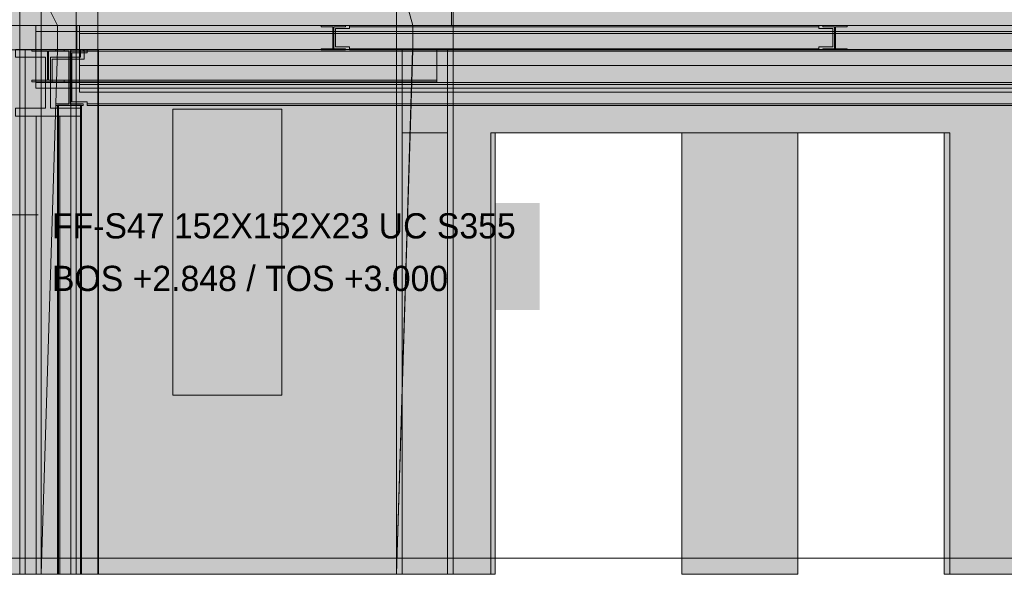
# Model space of a CAD drawing. Header units: millimetres. Extents: x -925 to 33700, y -14775 to 19578.
# Tile 156 of 163: x 18635 to 24822, y -102 to 3388. Entities that reach past the tile are written whole.
import ezdxf

# ---------------------------------------------------------------- set-up
doc = ezdxf.new("R2010")
doc.units = ezdxf.units.MM
doc.linetypes.add('DASHED', pattern=[1.524, 1.27, -0.254])
for name, color, linetype in [('FILL-WHITE', 7, 'Continuous'), ('LINE-CORE', 7, 'Continuous'), ('LINE-INK', 7, 'Continuous'), ('LINE-STEEL-DASH', 7, 'DASHED'), ('TEXT-INK', 7, 'Continuous')]:
    doc.layers.add(name, color=color, linetype=linetype)

msp = doc.modelspace()

# ---------------------------------------------------------------- hatches: boundary and pattern name
at = {"layer": 'FILL-WHITE', "true_color": 0xffffff}
h = msp.add_hatch(color=7, dxfattribs=at)
h.dxf.hatch_style = 1
h.paths.add_polyline_path([(18990.5, 6425), (18990.5, 3200), (18634.9, 3200), (18634.9, 6425)])
h = msp.add_hatch(color=7, dxfattribs=at)
h.dxf.hatch_style = 1
h.paths.add_polyline_path([(18634.9, 6425), (18990.5, 6425), (18990.5, 3200), (18634.9, 3200)])
h = msp.add_hatch(color=7, dxfattribs=at)
h.dxf.hatch_style = 1
h.paths.add_polyline_path([(29003.1, 6225), (29003.1, 3350), (21348, 3350), (21348, 6225)])
h = msp.add_hatch(color=7, dxfattribs=at)
h.dxf.hatch_style = 1
h.paths.add_polyline_path([(29003.1, 6225), (29003.1, 3350), (21348, 3350), (21348, 6225)])
h = msp.add_hatch(color=7, dxfattribs=at)
h.dxf.hatch_style = 1
h.paths.add_polyline_path([(19126, 3800), (19126.3, 3800.4), (19126.3, 3800), (19126.3, 3800), (19126.3, 3351.3), (19126, 3351.3), (18994.6, 3351.3), (18994.6, 3198.7), (19126, 3198.7), (19126.2, 3200.3), (19126.3, 3200.3), (19126.3, -100), (19126, -100), (18770.4, -100), (18770.4, 3800)])
h = msp.add_hatch(color=7, dxfattribs=at)
h.dxf.hatch_style = 1
h.paths.add_polyline_path([(19126.3, 3800), (19126.3, -100), (18770.4, -100), (18770.4, 3800)])
h = msp.add_hatch(color=7, dxfattribs=at)
h.dxf.hatch_style = 1
h.paths.add_polyline_path([(19126, 3800), (19126, 3351.3), (18872, 3351.3), (18872, 3198.7), (19126, 3198.7), (19126, -100), (18770.4, -100), (18770.4, 3800)])
h = msp.add_hatch(color=7, dxfattribs=at)
h.dxf.hatch_style = 1
h.paths.add_polyline_path([(18770.4, 3800), (19126, 3800), (19126, 3351.3), (18872, 3351.3), (18872, 3198.7), (19126, 3198.7), (19126, -100), (18770.4, -100)])
h = msp.add_hatch(color=7, dxfattribs=at)
h.dxf.hatch_style = 1
h.paths.add_polyline_path([(19126.3, 3800), (25390.4, 3800), (25390.4, -100), (25233, -100), (25233, 3200.5), (19129.5, 3200.5), (19129.5, -100), (19129.5, -100), (19129.5, -100), (19126.3, -100), (19126.3, 3800)])
h = msp.add_hatch(color=7, dxfattribs=at)
h.dxf.hatch_style = 1
h.paths.add_polyline_path([(19126.3, 3351.3), (19126.3, 3800), (25390.4, 3800), (25390.4, 3351.3), (19126.3, 3351.3)])
h = msp.add_hatch(color=7, dxfattribs=at)
h.dxf.hatch_style = 1
h.paths.add_polyline_path([(21002.9, 3725), (21002.9, 3350), (18990.6, 3350), (18990.6, 3725)])
h = msp.add_hatch(color=7, dxfattribs=at)
h.dxf.hatch_style = 1
h.paths.add_polyline_path([(18990.6, 3725), (21002.9, 3725), (21002.9, -100), (18990.6, -100)])
h.paths.add_polyline_path([(20283.2, 2825), (19598.2, 2825), (19598.2, 1025), (20283.2, 1025)], flags=0)
h = msp.add_hatch(color=7, dxfattribs=at)
h.dxf.hatch_style = 1
h.paths.add_polyline_path([(21002.9, 3198.7), (21002.9, 3725), (21358.5, 3725), (21358.5, 3351.3), (21358.5, 3351.3), (21358.5, -100), (21002.9, -100)])
h = msp.add_hatch(color=7, dxfattribs=at)
h.dxf.hatch_style = 1
h.paths.add_polyline_path([(21358.5, 3725), (21358.5, 3198.8), (21358.5, 3198.7), (21358.5, -100), (21358.5, -100), (21002.9, -100), (21002.9, 3725)])
h.paths.add_polyline_path([(21104.5, 3351.3), (21104.5, 3198.7), (21358.5, 3198.7), (21358.5, 3351.3)], flags=0)
h = msp.add_hatch(color=7, dxfattribs=at)
h.dxf.hatch_style = 1
h.paths.add_polyline_path([(21104.5, 3351.3), (21104.5, 3198.7), (21104.5, 3197.1), (21104.4, 3197.1), (21002.9, -100), (21002.9, 3725)])
h = msp.add_hatch(color=7, dxfattribs=at)
h.dxf.hatch_style = 1
h.paths.add_polyline_path([(21002.9, 3725), (21358.5, 3725), (21358.5, 3351.3), (21104.5, 3351.3)])
h = msp.add_hatch(color=7, dxfattribs=at)
h.dxf.hatch_style = 1
h.paths.add_polyline_path([(21358.5, 3725), (21358.5, 3351.3), (21104.5, 3351.3), (21104.5, 3198.7), (21358.5, 3198.7), (21358.5, -100), (21002.9, -100), (21002.9, 3725)])
h = msp.add_hatch(color=7, dxfattribs=at)
h.dxf.hatch_style = 1
h.paths.add_polyline_path([(21358.5, 3725), (21358.8, 3725), (21358.8, 3351.3), (21358.8, 3351.3), (21358.8, 3351.3), (21358.8, 3351), (21358.5, 3351.3), (21104.5, 3351.3), (21104.5, 3198.7), (21358.5, 3198.7), (21358.8, 3198.7), (21358.8, -100), (21358.8, -100), (21358.8, -101.6), (21358.7, -101.6), (21358.7, -101.6), (21358.6, -101.6), (21358.5, -100), (21002.9, -100), (21002.9, 3725)])
h = msp.add_hatch(color=7, dxfattribs=at)
h.dxf.hatch_style = 1
h.paths.add_polyline_path([(21002.9, 3725), (21358.8, 3725), (21358.8, -100), (21002.9, -100)])
h = msp.add_hatch(color=7, dxfattribs=at)
h.dxf.hatch_style = 1
h.paths.add_polyline_path([(21358.8, 3725), (25165.4, 3725), (25165.4, 3351.3), (21358.8, 3351.3), (21358.8, 3725)])
h = msp.add_hatch(color=7, dxfattribs=at)
h.dxf.hatch_style = 1
h.paths.add_polyline_path([(25165.4, 3725), (25165.4, -100), (24445.2, -100), (24445.2, 2675), (21623.2, 2675), (21623.2, -100), (21358.8, -100), (21358.8, 3725)])
h = msp.add_hatch(color=7, dxfattribs=at)
h.dxf.hatch_style = 1
h.paths.add_polyline_path([(12803, 3557.6), (18770.4, 3557.6), (18770.4, -100), (18033, -100), (18033, 2825.5), (13522.5, 2825.5), (13522.5, -100), (12803, -100), (12803, 3557.6)])
h = msp.add_hatch(color=7, dxfattribs=at)
h.dxf.hatch_style = 1
h.paths.add_polyline_path([(12803, 3557.6), (18770.4, 3557.6), (18770.4, 3351.3), (12803, 3351.3)])
h = msp.add_hatch(color=7, dxfattribs=at)
h.dxf.hatch_style = 1
h.paths.add_polyline_path([(18634.8, 3557.6), (18634.8, 3559.2), (18634.9, 3559.2), (18635, 3557.6), (18990.6, 3557.6), (18990.6, -100), (18635, -100), (18634.8, -100), (18634.8, 3557.6), (18634.8, 3557.6)])
h = msp.add_hatch(color=7, dxfattribs=at)
h.dxf.hatch_style = 1
h.paths.add_polyline_path([(18634.8, -100), (18634.8, 3557.6), (18990.6, 3557.6), (18990.6, -100)])
h = msp.add_hatch(color=7, dxfattribs=at)
h.dxf.hatch_style = 1
h.paths.add_polyline_path([(18872, 3351.3), (18872, 3198.7), (18872, 3197.1), (18871.9, 3197.1), (18770.4, -100), (18770.4, 3557.6)])
h = msp.add_hatch(color=7, dxfattribs=at)
h.dxf.hatch_style = 1
h.paths.add_polyline_path([(18770.4, 3557.6), (19126, 3557.6), (19126, 3351.3), (18872, 3351.3)])
h = msp.add_hatch(color=7, dxfattribs=at)
h.dxf.hatch_style = 1
h.paths.add_polyline_path([(18770.4, -100), (18770.4, 3198.7), (19126, 3198.7), (19126, 3351.3), (18770.4, 3351.3), (18770.4, 3557.6), (19126, 3557.6), (19126, 3198.8), (19126, 3198.7), (19126, -100), (19126, -100)])
h = msp.add_hatch(color=7, dxfattribs=at)
h.dxf.hatch_style = 1
h.paths.add_polyline_path([(12803, 3351.3), (18770.4, 3351.3), (18770.4, 3198.7), (12803, 3198.7)])
h = msp.add_hatch(color=7, dxfattribs=at)
h.dxf.hatch_style = 1
h.paths.add_polyline_path([(18737, 3350), (29003.1, 3350), (29003.1, 3313.5), (18737, 3313.5)])
h = msp.add_hatch(color=7, dxfattribs=at)
h.dxf.hatch_style = 1
h.paths.add_polyline_path([(18737, 3350), (29003.1, 3350), (29003.1, 3313.5), (18737, 3313.5)])
h = msp.add_hatch(color=7, dxfattribs=at)
h.dxf.hatch_style = 1
h.paths.add_polyline_path([(18770.4, 3198.7), (18770.4, 3351.3), (18872, 3351.3), (18872, 3198.7), (18770.4, 3198.7)])
h = msp.add_hatch(color=7, dxfattribs=at)
h.dxf.hatch_style = 1
h.paths.add_polyline_path([(18990.6, 3350), (21002.9, 3350), (21002.9, 3200), (18990.6, 3200), (18990.6, 3350)])
h = msp.add_hatch(color=7, dxfattribs=at)
h.dxf.hatch_style = 1
h.paths.add_polyline_path([(18994.6, 3198.7), (18994.6, 3351.3), (19126.3, 3351.3), (19126.3, 3198.7)])
h = msp.add_hatch(color=7, dxfattribs=at)
h.dxf.hatch_style = 1
h.paths.add_polyline_path([(19010, 3350), (29003.1, 3350), (29003.1, 3300.8), (19010, 3300.8)])
h = msp.add_hatch(color=7, dxfattribs=at)
h.dxf.hatch_style = 1
h.paths.add_polyline_path([(19010, 3350), (29003.1, 3350), (29003.1, 3300.8), (19010, 3300.8)])
h = msp.add_hatch(color=7, dxfattribs=at)
h.dxf.hatch_style = 1
h.paths.add_polyline_path([(19126.3, 3351.3), (25390.4, 3351.3), (25390.4, 3198.7), (25233, 3198.7), (25233, 3200.5), (19129.5, 3200.5), (19129.5, 3198.7), (19126.3, 3198.7)])
h = msp.add_hatch(color=7, dxfattribs=at)
h.dxf.hatch_style = 1
h.paths.add_polyline_path([(20529.5, 3350), (20529.9, 3350), (20682.1, 3350), (20682.1, 3343.2), (20608.9, 3343.2), (20608.9, 3302), (20608.9, 3204.4), (20682.1, 3204.4), (20682.1, 3197.6), (20529.9, 3197.6), (20529.9, 3204.4), (20603.1, 3204.4), (20603.1, 3343.2), (20529.9, 3343.2), (20529.9, 3350), (20528.3, 3350.1), (20528.3, 3350.1), (20528.3, 3350.1)])
h = msp.add_hatch(color=7, dxfattribs=at)
h.dxf.hatch_style = 1
h.paths.add_polyline_path([(20529.9, 3204.4), (20603.1, 3204.4), (20603.1, 3343.2), (20529.9, 3343.2), (20529.9, 3350), (20682.1, 3350), (20682.1, 3343.2), (20608.9, 3343.2), (20608.9, 3204.4), (20682.1, 3204.4), (20682.1, 3197.6), (20529.9, 3197.6)])
h = msp.add_hatch(color=7, dxfattribs=at)
h.dxf.hatch_style = 1
h.paths.add_polyline_path([(20619, 3331), (20707, 3331), (20707, 3343.2), (23657, 3343.2), (23657, 3331), (23745, 3331), (23745, 3216.6), (23657, 3216.6), (23657, 3204.4), (20707, 3204.4), (20707, 3216.6), (20619, 3216.6)])
h = msp.add_hatch(color=7, dxfattribs=at)
h.dxf.hatch_style = 1
h.paths.add_polyline_path([(20707, 3331), (20707, 3343.2), (23657, 3343.2), (23657, 3331), (23745, 3331), (23745, 3216.6), (23657, 3216.6), (23657, 3204.4), (20707, 3204.4), (20707, 3216.6), (20619, 3216.6), (20619, 3331)])
h = msp.add_hatch(color=7, dxfattribs=at)
h.dxf.hatch_style = 1
h.paths.add_polyline_path([(20619, 3331), (20707, 3331), (20707, 3343.2), (23657, 3343.2), (23657, 3331), (23745, 3331), (23745, 3216.6), (23657, 3216.6), (23657, 3204.4), (20707, 3204.4), (20707, 3216.6), (20619, 3216.6)])
h = msp.add_hatch(color=7, dxfattribs=at)
h.dxf.hatch_style = 1
h.paths.add_polyline_path([(20707, 3331), (20707, 3343.2), (23657, 3343.2), (23657, 3331), (23745, 3331), (23745, 3216.6), (23657, 3216.6), (23657, 3204.4), (20707, 3204.4), (20707, 3216.6), (20619, 3216.6), (20619, 3331)])
h = msp.add_hatch(color=7, dxfattribs=at)
h.dxf.hatch_style = 1
h.paths.add_polyline_path([(20683.7, 3350.1), (20683.7, 3350.1), (20683.7, 3350.1), (20682.1, 3350)])
h = msp.add_hatch(color=7, dxfattribs=at)
h.dxf.hatch_style = 1
h.paths.add_polyline_path([(20707, 3350), (23657, 3350), (23657, 3343.2), (20707, 3343.2)])
h = msp.add_hatch(color=7, dxfattribs=at)
h.dxf.hatch_style = 1
h.paths.add_polyline_path([(20707, 3350), (23657, 3350), (23657, 3343.2), (20707, 3343.2)])
h = msp.add_hatch(color=7, dxfattribs=at)
h.dxf.hatch_style = 1
h.paths.add_polyline_path([(20707, 3350), (23657, 3350), (23657, 3343.2), (20707, 3343.2)])
h = msp.add_hatch(color=7, dxfattribs=at)
h.dxf.hatch_style = 1
h.paths.add_polyline_path([(20707, 3350), (23657, 3350), (23657, 3343.2), (20707, 3343.2)])
h = msp.add_hatch(color=7, dxfattribs=at)
h.dxf.hatch_style = 1
h.paths.add_polyline_path([(21002.9, 3351.3), (21104.5, 3351.3), (21104.5, 3198.7), (21002.9, 3198.7)])
h = msp.add_hatch(color=7, dxfattribs=at)
h.dxf.hatch_style = 1
h.paths.add_polyline_path([(21358.8, 3351.3), (21358.8, 3198.7), (21104.5, 3198.7), (21104.5, 3351.3)])
h = msp.add_hatch(color=7, dxfattribs=at)
h.dxf.hatch_style = 1
h.paths.add_polyline_path([(21358.8, 3351.3), (25165.4, 3351.3), (25165.4, 3198.7), (21358.8, 3198.7), (21358.8, 3351.3)])
h = msp.add_hatch(color=7, dxfattribs=at)
h.dxf.hatch_style = 1
h.paths.add_polyline_path([(23681.5, 3350), (23681.9, 3350), (23834.1, 3350), (23834.1, 3343.2), (23760.9, 3343.2), (23760.9, 3302), (23760.9, 3204.4), (23834.1, 3204.4), (23834.1, 3197.6), (23681.9, 3197.6), (23681.9, 3204.4), (23755.1, 3204.4), (23755.1, 3343.2), (23681.9, 3343.2), (23681.9, 3350), (23680.3, 3350.1), (23680.3, 3350.1), (23680.3, 3350.1)])
h = msp.add_hatch(color=7, dxfattribs=at)
h.dxf.hatch_style = 1
h.paths.add_polyline_path([(23681.9, 3204.4), (23755.1, 3204.4), (23755.1, 3343.2), (23681.9, 3343.2), (23681.9, 3350), (23834.1, 3350), (23834.1, 3343.2), (23760.9, 3343.2), (23760.9, 3204.4), (23834.1, 3204.4), (23834.1, 3197.6), (23681.9, 3197.6)])
h = msp.add_hatch(color=7, dxfattribs=at)
h.dxf.hatch_style = 1
h.paths.add_polyline_path([(23835.7, 3350.1), (23835.7, 3350.1), (23835.7, 3350.1), (23834.1, 3350)])
h = msp.add_hatch(color=7, dxfattribs=at)
h.dxf.hatch_style = 1
h.paths.add_polyline_path([(18737, 3313.5), (29003.1, 3313.5), (29003.1, 2992.9), (18737, 2992.9)])
h = msp.add_hatch(color=7, dxfattribs=at)
h.dxf.hatch_style = 1
h.paths.add_polyline_path([(29003.1, 3313.5), (29003.1, 2992.9), (18737, 2992.9), (18737, 3313.5)])
h = msp.add_hatch(color=7, dxfattribs=at)
h.dxf.hatch_style = 1
h.paths.add_polyline_path([(19010, 3300.8), (29003.1, 3300.8), (29003.1, 2980.2), (19010, 2980.2)])
h = msp.add_hatch(color=7, dxfattribs=at)
h.dxf.hatch_style = 1
h.paths.add_polyline_path([(29003.1, 3300.8), (29003.1, 2980.2), (19010, 2980.2), (19010, 3300.8)])
h = msp.add_hatch(color=7, dxfattribs=at)
h.dxf.hatch_style = 1
h.paths.add_polyline_path([(20603.1, 3204.4), (20603.1, 3302), (20608.9, 3302), (20608.9, 3204.4), (20682.1, 3204.4), (20682.1, 3197.6), (20529.9, 3197.6), (20529.9, 3204.4)])
h = msp.add_hatch(color=7, dxfattribs=at)
h.dxf.hatch_style = 1
h.paths.add_polyline_path([(23755.1, 3204.4), (23755.1, 3302), (23760.9, 3302), (23760.9, 3204.4), (23834.1, 3204.4), (23834.1, 3197.6), (23681.9, 3197.6), (23681.9, 3204.4)])
h = msp.add_hatch(color=7, dxfattribs=at)
h.dxf.hatch_style = 1
h.paths.add_polyline_path([(18770.4, 3198.7), (18770.4, -100), (18033, -100), (18033, 2825.5), (13522.5, 2825.5), (13522.5, -100), (12803, -100), (12803, 3198.7)])
h = msp.add_hatch(color=7, dxfattribs=at)
h.dxf.hatch_style = 1
h.paths.add_polyline_path([(18609.5, 2830.2), (18797.7, 2830.2), (18797.7, 3150.8), (18609.5, 3150.8), (18609.5, 3200), (19016.5, 3200), (19016.5, 3150.8), (18828.3, 3150.8), (18828.3, 2830.2), (19016.5, 2830.2), (19016.5, 2781), (18609.5, 2781)])
h = msp.add_hatch(color=7, dxfattribs=at)
h.dxf.hatch_style = 1
h.paths.add_polyline_path([(19016.5, 3200), (19016.5, 3150.8), (18828.3, 3150.8), (18828.3, 2830.2), (19016.5, 2830.2), (19016.5, 2781), (18609.5, 2781), (18609.5, 2830.2), (18797.7, 2830.2), (18797.7, 3150.8), (18609.5, 3150.8), (18609.5, 3200)])
h = msp.add_hatch(color=7, dxfattribs=at)
h.dxf.hatch_style = 1
h.paths.add_polyline_path([(18635, 3200), (18635, 3200), (18634.6, 3200)])
h = msp.add_hatch(color=7, dxfattribs=at)
h.dxf.hatch_style = 1
h.paths.add_polyline_path([(18990.6, 3200), (18990.6, 3198.7), (18990.6, 3198.7), (18990.6, -100), (18635, -100), (18635, 3200)])
h = msp.add_hatch(color=7, dxfattribs=at)
h.dxf.hatch_style = 1
h.paths.add_polyline_path([(18635, 3200), (18990.6, 3200), (18990.6, -100), (18635, -100)])
h = msp.add_hatch(color=7, dxfattribs=at)
h.dxf.hatch_style = 1
h.paths.add_polyline_path([(18990.6, 3200), (18990.6, -100), (18635, -100), (18635, 3200)])
h = msp.add_hatch(color=7, dxfattribs=at)
h.dxf.hatch_style = 1
h.paths.add_polyline_path([(18635, 3200), (18990.6, 3200), (18990.6, -100), (18635, -100)])
h = msp.add_hatch(color=7, dxfattribs=at)
h.dxf.hatch_style = 1
h.paths.add_polyline_path([(18770.4, 3200), (18770.4, 3198.7), (18670.3, 3198.7), (18670.3, 3200)])
h = msp.add_hatch(color=7, dxfattribs=at)
h.dxf.hatch_style = 1
h.paths.add_polyline_path([(18670.3, 3200), (18956, 3200), (18956, -100), (18670.3, -100)])
h = msp.add_hatch(color=7, dxfattribs=at)
h.dxf.hatch_style = 1
h.paths.add_polyline_path([(18670.3, 3198.7), (18956, 3198.7), (18956, -100), (18670.3, -100), (18670.3, 3198.7)])
h = msp.add_hatch(color=7, dxfattribs=at)
h.dxf.hatch_style = 1
h.paths.add_polyline_path([(18709.6, 3200.1), (18709.6, 3200.1), (18709.6, 3200.2), (18710.8, 3200), (18711.2, 3200), (18914.8, 3200), (18914.8, 3189), (18816.6, 3189), (18816.6, 3007.8), (18914.8, 3007.8), (18914.8, 2996.8), (18711.2, 2996.8), (18711.2, 3007.8), (18809.4, 3007.8), (18809.4, 3189), (18711.2, 3189), (18711.2, 3200), (18709.6, 3200.1)])
h = msp.add_hatch(color=7, dxfattribs=at)
h.dxf.hatch_style = 1
h.paths.add_polyline_path([(18711.2, 3007.8), (18809.4, 3007.8), (18809.4, 3189), (18711.2, 3189), (18711.2, 3200), (18914.8, 3200), (18914.8, 3189), (18816.6, 3189), (18816.6, 3007.8), (18914.8, 3007.8), (18914.8, 2996.8), (18711.2, 2996.8)])
h = msp.add_hatch(color=7, dxfattribs=at)
h.dxf.hatch_style = 1
h.paths.add_polyline_path([(18872, 3200.5), (18872, 3198.7), (19126, 3198.7), (19126, -100), (18770.4, -100), (18770.4, 3200.5)])
h = msp.add_hatch(color=7, dxfattribs=at)
h.dxf.hatch_style = 1
h.paths.add_polyline_path([(18872, 3200.5), (18872, 3198.7), (19126, 3198.7), (19126, -100), (18770.4, -100), (18770.4, 3200.5)])
h = msp.add_hatch(color=7, dxfattribs=at)
h.dxf.hatch_style = 1
h.paths.add_polyline_path([(18770.4, 3200), (18956, 3200), (18956, 3198.7), (18770.4, 3198.7)])
h = msp.add_hatch(color=7, dxfattribs=at)
h.dxf.hatch_style = 1
h.paths.add_polyline_path([(18872, 3198.7), (19126, 3198.7), (19126, -100), (18770.4, -100), (18872, 3198.7)])
h = msp.add_hatch(color=7, dxfattribs=at)
h.dxf.hatch_style = 1
h.paths.add_polyline_path([(18838, 3007.8), (18838, 3139), (19041, 3139), (19041, 3189), (21256, 3189), (21256, 3007.8), (19041, 3007.8)])
h = msp.add_hatch(color=7, dxfattribs=at)
h.dxf.hatch_style = 1
h.paths.add_polyline_path([(18838, 3139), (19041, 3139), (19041, 3189), (21256, 3189), (21256, 3007.8), (19041, 3007.8), (18838, 3007.8)])
h = msp.add_hatch(color=7, dxfattribs=at)
h.dxf.hatch_style = 1
h.paths.add_polyline_path([(18860.9, 3200.2), (18860.9, 3200.2), (18862.4, 3200), (18860.9, 3200.1)])
h = msp.add_hatch(color=7, dxfattribs=at)
h.dxf.hatch_style = 1
h.paths.add_polyline_path([(18862.4, 2858.3), (18944.5, 2858.3), (18944.5, 3190.3), (18862.4, 3190.3), (18862.4, 3200), (19033.5, 3200), (19033.5, 3190.3), (18951.5, 3190.3), (18951.5, 2858.3), (19033.5, 2858.3), (19033.5, 2848.6), (18862.4, 2848.6)])
h = msp.add_hatch(color=7, dxfattribs=at)
h.dxf.hatch_style = 1
h.paths.add_polyline_path([(19033.5, 3200), (19033.5, 3190.3), (18951.5, 3190.3), (18951.5, 2858.3), (19033.5, 2858.3), (19033.5, 2848.6), (18862.4, 2848.6), (18862.4, 2858.3), (18944.5, 2858.3), (18944.5, 3190.3), (18862.4, 3190.3), (18862.4, 3200)])
h = msp.add_hatch(color=7, dxfattribs=at)
h.dxf.hatch_style = 1
h.paths.add_polyline_path([(18916.4, 3200.2), (18916.4, 3200.1), (18916.4, 3200.1), (18916.4, 3200.1), (18914.8, 3200)])
h = msp.add_hatch(color=7, dxfattribs=at)
h.dxf.hatch_style = 1
h.paths.add_polyline_path([(18962, 3178), (19059, 3178), (19059, 3190.3), (25447, 3190.3), (25447, 3172), (25553, 3172), (25553, 2858.3), (25447, 2858.3), (19059, 2858.3), (19059, 2870.6), (18962, 2870.6)])
h = msp.add_hatch(color=7, dxfattribs=at)
h.dxf.hatch_style = 1
h.paths.add_polyline_path([(19059, 3178), (19059, 3190.3), (25447, 3190.3), (25447, 3172), (25553, 3172), (25553, 2858.3), (25447, 2858.3), (19059, 2858.3), (19059, 2870.6), (18962, 2870.6), (18962, 3178)])
h = msp.add_hatch(color=7, dxfattribs=at)
h.dxf.hatch_style = 1
h.paths.add_polyline_path([(21002.9, 3200), (21002.9, -100), (18990.6, -100), (18990.6, 3200)])
h.paths.add_polyline_path([(19598.2, 1025), (20283.2, 1025), (20283.2, 1080.2), (20283.2, 2825), (19598.2, 2825)], flags=0)
h = msp.add_hatch(color=7, dxfattribs=at)
h.dxf.hatch_style = 1
h.paths.add_polyline_path([(19010, 3190), (19010, 3200), (29003.1, 3200), (29003.1, 3190), (19010, 3190), (19010, 3190)])
h = msp.add_hatch(color=7, dxfattribs=at)
h.dxf.hatch_style = 1
h.paths.add_polyline_path([(19010, 3200), (29003.1, 3200), (29003.1, 3100), (19010, 3100)])
h = msp.add_hatch(color=7, dxfattribs=at)
h.dxf.hatch_style = 1
h.paths.add_polyline_path([(19010, 3190), (29003.1, 3190), (29003.1, 3100), (19010, 3100)])
h = msp.add_hatch(color=7, dxfattribs=at)
h.dxf.hatch_style = 1
h.paths.add_polyline_path([(19011, 3200), (29003.1, 3200), (29003.1, 3100), (19011, 3100)])
h = msp.add_hatch(color=7, dxfattribs=at)
h.dxf.hatch_style = 1
h.paths.add_polyline_path([(19011, 3190), (19011, 3200), (29003.1, 3200), (29003.1, 3190), (19011, 3190), (19011, 3190)])
h = msp.add_hatch(color=7, dxfattribs=at)
h.dxf.hatch_style = 1
h.paths.add_polyline_path([(19011, 3190), (29003.1, 3190), (29003.1, 3100), (19011, 3100)])
h = msp.add_hatch(color=7, dxfattribs=at)
h.dxf.hatch_style = 1
h.paths.add_polyline_path([(19018.1, 3200.4), (19018.1, 3200.3), (19018.1, 3200.3), (19018.1, 3200.3), (19018.1, 3200.3), (19018.1, 3200.2), (19016.5, 3200)])
h = msp.add_hatch(color=7, dxfattribs=at)
h.dxf.hatch_style = 1
h.paths.add_polyline_path([(19035.1, 3200.2), (19035.1, 3200.2), (19035.1, 3200.1), (19033.5, 3200)])
h = msp.add_hatch(color=7, dxfattribs=at)
h.dxf.hatch_style = 1
h.paths.add_polyline_path([(19041, 3200), (21256, 3200), (21256, 3189), (19041, 3189)])
h = msp.add_hatch(color=7, dxfattribs=at)
h.dxf.hatch_style = 1
h.paths.add_polyline_path([(21256, 3200), (21256, 3189), (19041, 3189), (19041, 3200)])
h = msp.add_hatch(color=7, dxfattribs=at)
h.dxf.hatch_style = 1
h.paths.add_polyline_path([(19059, 3200), (25447, 3200), (25447, 3190.3), (19059, 3190.3)])
h = msp.add_hatch(color=7, dxfattribs=at)
h.dxf.hatch_style = 1
h.paths.add_polyline_path([(25447, 3200), (25447, 3190.3), (19059, 3190.3), (19059, 3200)])
h = msp.add_hatch(color=7, dxfattribs=at)
h.dxf.hatch_style = 1
h.paths.add_polyline_path([(19126.3, 3198.7), (19129.5, 3198.7), (19129.5, -100), (19126.3, -100)])
h = msp.add_hatch(color=7, dxfattribs=at)
h.dxf.hatch_style = 1
h.paths.add_polyline_path([(20707, 3204.4), (23657, 3204.4), (23657, 3197.6), (20707, 3197.6)])
h = msp.add_hatch(color=7, dxfattribs=at)
h.dxf.hatch_style = 1
h.paths.add_polyline_path([(20707, 3204.4), (23657, 3204.4), (23657, 3197.6), (20707, 3197.6)])
h = msp.add_hatch(color=7, dxfattribs=at)
h.dxf.hatch_style = 1
h.paths.add_polyline_path([(20707, 3204.4), (23657, 3204.4), (23657, 3197.6), (20707, 3197.6)])
h = msp.add_hatch(color=7, dxfattribs=at)
h.dxf.hatch_style = 1
h.paths.add_polyline_path([(20707, 3204.4), (23657, 3204.4), (23657, 3197.6), (20707, 3197.6)])
h = msp.add_hatch(color=7, dxfattribs=at)
h.dxf.hatch_style = 1
h.paths.add_polyline_path([(21104.5, 3198.7), (21358.5, 3198.7), (21358.5, -100), (21002.9, -100), (21104.5, 3198.7)])
h = msp.add_hatch(color=7, dxfattribs=at)
h.dxf.hatch_style = 1
h.paths.add_polyline_path([(21037.5, 3200), (21323.3, 3200), (21323.4, 3201.6), (21323.5, 3201.6), (21323.5, -100), (21323.3, -100), (21323.3, -100), (21323.3, -100), (21037.5, -100)])
h = msp.add_hatch(color=7, dxfattribs=at)
h.dxf.hatch_style = 1
h.paths.add_polyline_path([(21323.5, 3200), (21323.5, -100), (21037.5, -100), (21037.5, 3200)])
h = msp.add_hatch(color=7, dxfattribs=at)
h.dxf.hatch_style = 1
h.paths.add_polyline_path([(21323.3, 3200), (21323.3, -100), (21037.5, -100), (21037.5, 3200)])
h = msp.add_hatch(color=7, dxfattribs=at)
h.dxf.hatch_style = 1
h.paths.add_polyline_path([(21037.5, 3198.7), (21037.5, 3200), (21323.3, 3200), (21323.3, 3200), (21323.3, 3200), (21323.3, 3198.7), (21037.5, 3198.7), (21037.5, 3198.7)])
h = msp.add_hatch(color=7, dxfattribs=at)
h.dxf.hatch_style = 1
h.paths.add_polyline_path([(21037.5, -100), (21037.5, 3198.7), (21323.3, 3198.7), (21323.3, -100), (21037.5, -100)])
h = msp.add_hatch(color=7, dxfattribs=at)
h.dxf.hatch_style = 1
h.paths.add_polyline_path([(21321.9, 3200), (21321.9, 3200.1), (21321.9, 3200.1), (21321.9, 3200.2), (21321.9, 3200.2), (21321.9, 3200.2), (21321.9, 3200.2), (21321.9, 3200.3), (21321.9, 3200.3), (21322, 3200.4), (21323.5, 3200), (21321.9, 3200)])
h = msp.add_hatch(color=7, dxfattribs=at)
h.dxf.hatch_style = 1
h.paths.add_polyline_path([(21323.5, 3200), (21323.5, 3200), (21322.9, 3200)])
h = msp.add_hatch(color=7, dxfattribs=at)
h.dxf.hatch_style = 1
h.paths.add_polyline_path([(29003.1, 3200), (29003.1, -100), (27805, -100), (27805, 2675.5), (27803.4, 2675.3), (27803.4, 2675.5), (26849.5, 2675.5), (26849.5, -100), (24480, -100), (24480, 2675.5), (23524.5, 2675.5), (23524.5, -100), (22795.2, -100), (22795.2, 2675), (21595.2, 2675), (21595.2, -100), (21323.5, -100), (21323.5, 3200)])
h = msp.add_hatch(color=7, dxfattribs=at)
h.dxf.hatch_style = 1
h.paths.add_polyline_path([(29003.1, 3200), (29003.1, -100), (27805, -100), (27805, 2675.5), (26849.5, 2675.5), (26849.5, -100), (24480, -100), (24480, 2675.5), (23524.5, 2675.5), (23524.5, -100), (22795.2, -100), (22795.2, 2675), (21595.2, 2675), (21595.2, -100), (21323.5, -100), (21323.5, 3200)])
h = msp.add_hatch(color=7, dxfattribs=at)
h.dxf.hatch_style = 1
h.paths.add_polyline_path([(21358.8, 3198.7), (25165.4, 3198.7), (25165.4, -100), (24445.2, -100), (24445.2, 2675), (21623.2, 2675), (21623.2, -100), (21358.8, -100), (21358.8, 3198.7)])
h = msp.add_hatch(color=7, dxfattribs=at)
h.dxf.hatch_style = 1
h.paths.add_polyline_path([(18737, 2992.9), (29003.1, 2992.9), (29003.1, 2956.4), (18737, 2956.4)])
h = msp.add_hatch(color=7, dxfattribs=at)
h.dxf.hatch_style = 1
h.paths.add_polyline_path([(18737, 2992.9), (29003.1, 2992.9), (29003.1, 2956.4), (18737, 2956.4)])
h = msp.add_hatch(color=7, dxfattribs=at)
h.dxf.hatch_style = 1
h.paths.add_polyline_path([(18838, 3007.8), (19041, 3007.8), (21256, 3007.8), (21256, 2996.8), (19041, 2996.8), (18838, 2996.8)])
h = msp.add_hatch(color=7, dxfattribs=at)
h.dxf.hatch_style = 1
h.paths.add_polyline_path([(21256, 3007.8), (21256, 2996.8), (19041, 2996.8), (18838, 2996.8), (18838, 3007.8)])
h = msp.add_hatch(color=7, dxfattribs=at)
h.dxf.hatch_style = 1
h.paths.add_polyline_path([(19010, 2980.2), (29003.1, 2980.2), (29003.1, 2931), (19010, 2931)])
h = msp.add_hatch(color=7, dxfattribs=at)
h.dxf.hatch_style = 1
h.paths.add_polyline_path([(19010, 2980.2), (29003.1, 2980.2), (29003.1, 2931), (19010, 2931)])
h = msp.add_hatch(color=7, dxfattribs=at)
h.dxf.hatch_style = 1
h.paths.add_polyline_path([(18878.6, 2849), (18878.6, -100), (18871.8, -100), (18871.8, 2849)])
h = msp.add_hatch(color=7, dxfattribs=at)
h.dxf.hatch_style = 1
h.paths.add_polyline_path([(18871.8, 2849), (18878.6, 2849), (18878.6, -100), (18871.8, -100)])
h = msp.add_hatch(color=7, dxfattribs=at)
h.dxf.hatch_style = 1
h.paths.add_polyline_path([(18878.6, 2849), (19017.4, 2849), (19017.4, -100), (18878.6, -100), (18878.6, 2849)])
h = msp.add_hatch(color=7, dxfattribs=at)
h.dxf.hatch_style = 1
h.paths.add_polyline_path([(18878.6, -100), (18878.6, 2849), (19017.4, 2849), (19017.4, -100), (18878.6, -100)])
h = msp.add_hatch(color=7, dxfattribs=at)
h.dxf.hatch_style = 1
h.paths.add_polyline_path([(19024.2, 2849), (19024.2, -100), (19017.4, -100), (19017.4, 2849)])
h = msp.add_hatch(color=7, dxfattribs=at)
h.dxf.hatch_style = 1
h.paths.add_polyline_path([(19017.4, 2849), (19024.2, 2849), (19024.2, -100), (19017.4, -100)])
h = msp.add_hatch(color=7, dxfattribs=at)
h.dxf.hatch_style = 1
h.paths.add_polyline_path([(19059, 2858.3), (25447, 2858.3), (25553, 2858.3), (25553, 2848.6), (25447, 2848.6), (19059, 2848.6)])
h = msp.add_hatch(color=7, dxfattribs=at)
h.dxf.hatch_style = 1
h.paths.add_polyline_path([(25447, 2858.3), (25553, 2858.3), (25553, 2848.6), (25447, 2848.6), (19059, 2848.6), (19059, 2858.3)])
h = msp.add_hatch(color=7, dxfattribs=at)
h.dxf.hatch_style = 1
h.paths.add_polyline_path([(18738, 2781), (18888, 2781), (18888, -100), (18738, -100), (18738, 2781)])
h = msp.add_hatch(color=7, dxfattribs=at)
h.dxf.hatch_style = 1
h.paths.add_polyline_path([(18738, -100), (18738, 2781), (18888, 2781), (18888, -100), (18738, -100)])
h = msp.add_hatch(color=7, dxfattribs=at)
h.dxf.hatch_style = 1
h.paths.add_polyline_path([(21037.5, 2675.5), (21323.3, 2675.5), (21323.3, -100), (21037.5, -100)])
h = msp.add_hatch(color=7, dxfattribs=at)
h.dxf.hatch_style = 1
h.paths.add_polyline_path([(21323.3, 2675.5), (21323.3, -100), (21037.5, -100), (21037.5, 2675.5)])
h = msp.add_hatch(color=7, dxfattribs=at)
h.dxf.hatch_style = 1
h.paths.add_polyline_path([(18800, 1561.1), (21902.1, 1561.1), (21902.1, 2235.1), (18800, 2235.1)])

# ---------------------------------------------------------------- linework, layer by layer
at = {"layer": 'LINE-CORE', "lineweight": 5}
for points in [[(18990.5, 6425), (18990.5, 3200), (18634.9, 3200), (18634.9, 6425)], [(18634.9, 6425), (18990.5, 6425), (18990.5, 3200), (18634.9, 3200)], [(29003.1, 6225), (29003.1, 3350), (21348, 3350), (21348, 6225)], [(29003.1, 6225), (29003.1, 3350), (21348, 3350), (21348, 3350), (21348, 6225)], [(19126, 3800), (19126.3, 3800.4), (19126.3, 3800), (19126.3, 3800), (19126.3, 3351.3), (19126, 3351.3), (18994.6, 3351.3), (18994.6, 3198.7), (19126, 3198.7), (19126.2, 3200.3), (19126.3, 3200.3), (19126.3, -100), (19126, -100), (18770.4, -100), (18770.4, 3800)], [(19126.3, 3800), (19126.3, -100), (18770.4, -100), (18770.4, 3800)], [(19126, 3800), (19126, 3351.3), (18872, 3351.3), (18872, 3198.7), (19126, 3198.7), (19126, -100), (18770.4, -100), (18770.4, 3800)], [(18770.4, 3800), (19126, 3800), (19126, 3351.3), (18872, 3351.3), (18872, 3198.7), (19126, 3198.7), (19126, -100), (18770.4, -100)], [(19126.3, 3800), (25390.4, 3800), (25390.4, 3800), (25390.4, -100), (25390.4, -100), (25390.4, -100), (25390.4, -100), (25233, -100), (25233, 3200.5), (19129.5, 3200.5), (19129.5, -100), (19129.5, -100), (19129.5, -100), (19129.5, -100), (19126.3, -100), (19126.3, 3800), (19126.3, 3800)], [(19126.3, 3351.3), (19126.3, 3800), (25390.4, 3800), (25390.4, 3800), (25390.4, 3800), (25390.4, 3800), (25390.4, 3351.3), (19126.3, 3351.3), (19126.3, 3351.3), (19126.3, 3351.3)], [(21002.9, 3725), (21002.9, 3350), (18990.6, 3350), (18990.6, 3725)], [(18990.6, 3725), (21002.9, 3725), (21002.9, -100), (18990.6, -100)], [(21002.9, 3198.7), (21002.9, 3725), (21002.9, 3725), (21358.5, 3725), (21358.5, 3351.3), (21358.5, 3351.3), (21358.5, -100), (21358.5, -100), (21002.9, -100), (21002.9, 3198.7)], [(21358.5, 3725), (21358.5, 3198.8), (21358.5, 3198.7), (21358.5, -100), (21358.5, -100), (21002.9, -100), (21002.9, 3725)], [(21104.5, 3351.3), (21104.5, 3198.7), (21104.5, 3198.7), (21104.5, 3197.1), (21104.4, 3197.1), (21002.9, -100), (21002.9, 3725), (21002.9, 3725)], [(21002.9, 3725), (21358.5, 3725), (21358.5, 3351.3), (21104.5, 3351.3)], [(21358.5, 3725), (21358.5, 3351.3), (21104.5, 3351.3), (21104.5, 3198.7), (21358.5, 3198.7), (21358.5, -100), (21002.9, -100), (21002.9, 3725)], [(21358.5, 3725), (21358.8, 3725), (21358.8, 3351.3), (21358.8, 3351.3), (21358.8, 3351.3), (21358.8, 3351), (21358.5, 3351.3), (21104.5, 3351.3), (21104.5, 3198.7), (21358.5, 3198.7), (21358.8, 3198.7), (21358.8, -100), (21358.8, -100), (21358.8, -101.6), (21358.7, -101.6), (21358.7, -101.6), (21358.6, -101.6), (21358.5, -100), (21002.9, -100), (21002.9, 3725)], [(21002.9, 3725), (21358.8, 3725), (21358.8, -100), (21002.9, -100)], [(21358.8, 3725), (21358.8, 3725), (21358.8, 3725), (25165.4, 3725), (25165.4, 3351.3), (25165.4, 3351.3), (25165.4, 3351.3), (25165.4, 3351.3), (25165.4, 3351.3), (21358.8, 3351.3), (21358.8, 3725), (21358.8, 3725)], [(25165.4, 3725), (25165.4, -100), (24445.2, -100), (24445.2, 2675), (21623.2, 2675), (21623.2, -100), (21358.8, -100), (21358.8, 3725)], [(12803, 3557.6), (18770.4, 3557.6), (18770.4, 3557.6), (18770.4, 3557.6), (18770.4, -100), (18033, -100), (18033, 2825.5), (13522.5, 2825.5), (13522.5, -100), (13522.5, -100), (13522.5, -100), (13522.5, -100), (12803, -100), (12803, 3557.6), (12803, 3557.6)], [(12803, 3557.6), (18770.4, 3557.6), (18770.4, 3351.3), (12803, 3351.3)], [(18634.8, 3557.6), (18634.8, 3559.2), (18634.9, 3559.2), (18635, 3557.6), (18990.6, 3557.6), (18990.6, -100), (18990.6, -100), (18635, -100), (18634.8, -100), (18634.8, 3557.6), (18634.8, 3557.6)], [(18634.8, -100), (18634.8, 3557.6), (18990.6, 3557.6), (18990.6, 3557.6), (18990.6, -100), (18634.8, -100)], [(18872, 3351.3), (18872, 3198.7), (18872, 3197.1), (18871.9, 3197.1), (18770.4, -100), (18770.4, 3557.6)], [(18770.4, 3557.6), (19126, 3557.6), (19126, 3351.3), (19126, 3351.3), (19126, 3351.3), (19126, 3351.3), (18872, 3351.3), (18770.4, 3557.6)], [(18770.4, -100), (18770.4, 3198.7), (19126, 3198.7), (19126, 3351.3), (18770.4, 3351.3), (18770.4, 3557.6), (19126, 3557.6), (19126, 3557.6), (19126, 3198.8), (19126, 3198.7), (19126, -100), (19126, -100), (18770.4, -100)], [(12803, 3351.3), (18770.4, 3351.3), (18770.4, 3351.3), (18770.4, 3198.7), (12803, 3198.7), (12803, 3198.7)], [(18737, 3350), (29003.1, 3350), (29003.1, 3313.5), (18737, 3313.5)], [(18737, 3350), (29003.1, 3350), (29003.1, 3313.5), (18737, 3313.5)], [(18770.4, 3198.7), (18770.4, 3198.7), (18770.4, 3351.3), (18872, 3351.3), (18872, 3351.3), (18872, 3351.3), (18872, 3351.3), (18872, 3198.7), (18770.4, 3198.7), (18770.4, 3198.7)], [(18990.6, 3350), (21002.9, 3350), (21002.9, 3200), (21002.9, 3200), (21002.9, 3200), (18990.6, 3200), (18990.6, 3350), (18990.6, 3350)], [(18994.6, 3198.7), (18994.6, 3351.3), (19126.3, 3351.3), (19126.3, 3351.3), (19126.3, 3198.7), (18994.6, 3198.7)], [(19010, 3350), (29003.1, 3350), (29003.1, 3300.8), (19010, 3300.8), (19010, 3300.8)], [(19010, 3350), (29003.1, 3350), (29003.1, 3300.8), (19010, 3300.8)], [(19126.3, 3351.3), (25390.4, 3351.3), (25390.4, 3198.7), (25233, 3198.7), (25233, 3200.5), (19129.5, 3200.5), (19129.5, 3198.7), (19126.3, 3198.7)], [(20529.5, 3350), (20529.9, 3350), (20682.1, 3350), (20682.1, 3343.2), (20608.9, 3343.2), (20608.9, 3302), (20608.9, 3302), (20608.9, 3204.4), (20682.1, 3204.4), (20682.1, 3197.6), (20529.9, 3197.6), (20529.9, 3204.4), (20603.1, 3204.4), (20603.1, 3343.2), (20529.9, 3343.2), (20529.9, 3350), (20528.3, 3350.1), (20528.3, 3350.1), (20528.3, 3350.1)], [(20529.9, 3204.4), (20603.1, 3204.4), (20603.1, 3343.2), (20529.9, 3343.2), (20529.9, 3350), (20682.1, 3350), (20682.1, 3343.2), (20608.9, 3343.2), (20608.9, 3204.4), (20682.1, 3204.4), (20682.1, 3197.6), (20529.9, 3197.6)], [(20619, 3331), (20707, 3331), (20707, 3343.2), (23657, 3343.2), (23657, 3343.2), (23657, 3331), (23745, 3331), (23745, 3216.6), (23657, 3216.6), (23657, 3204.4), (20707, 3204.4), (20707, 3204.4), (20707, 3216.6), (20619, 3216.6)], [(20707, 3331), (20707, 3343.2), (20707, 3343.2), (23657, 3343.2), (23657, 3331), (23745, 3331), (23745, 3216.6), (23657, 3216.6), (23657, 3204.4), (23657, 3204.4), (20707, 3204.4), (20707, 3216.6), (20619, 3216.6), (20619, 3331)], [(20619, 3331), (20707, 3331), (20707, 3343.2), (23657, 3343.2), (23657, 3343.2), (23657, 3331), (23745, 3331), (23745, 3216.6), (23657, 3216.6), (23657, 3204.4), (20707, 3204.4), (20707, 3204.4), (20707, 3216.6), (20619, 3216.6)], [(20707, 3331), (20707, 3343.2), (20707, 3343.2), (23657, 3343.2), (23657, 3331), (23745, 3331), (23745, 3216.6), (23657, 3216.6), (23657, 3204.4), (23657, 3204.4), (20707, 3204.4), (20707, 3216.6), (20619, 3216.6), (20619, 3331)], [(20683.7, 3350.1), (20683.7, 3350.1), (20683.7, 3350.1), (20682.1, 3350)], [(20707, 3350), (23657, 3350), (23657, 3343.2), (20707, 3343.2)], [(20707, 3350), (23657, 3350), (23657, 3343.2), (20707, 3343.2)], [(20707, 3350), (23657, 3350), (23657, 3343.2), (20707, 3343.2)], [(20707, 3350), (23657, 3350), (23657, 3343.2), (20707, 3343.2)], [(21002.9, 3351.3), (21002.9, 3351.3), (21002.9, 3351.3), (21104.5, 3351.3), (21104.5, 3198.7), (21104.5, 3198.7), (21104.5, 3198.7), (21104.5, 3198.7), (21002.9, 3198.7), (21002.9, 3351.3)], [(21104.5, 3351.3), (21104.5, 3198.7), (21358.5, 3198.7), (21358.5, 3351.3)], [(21358.8, 3351.3), (21358.8, 3198.7), (21104.5, 3198.7), (21104.5, 3351.3)], [(21358.8, 3351.3), (25165.4, 3351.3), (25165.4, 3198.7), (25165.4, 3198.7), (25165.4, 3198.7), (21358.8, 3198.7), (21358.8, 3351.3), (21358.8, 3351.3)], [(23681.5, 3350), (23681.9, 3350), (23834.1, 3350), (23834.1, 3343.2), (23760.9, 3343.2), (23760.9, 3302), (23760.9, 3302), (23760.9, 3204.4), (23834.1, 3204.4), (23834.1, 3197.6), (23681.9, 3197.6), (23681.9, 3204.4), (23755.1, 3204.4), (23755.1, 3343.2), (23681.9, 3343.2), (23681.9, 3350), (23680.3, 3350.1), (23680.3, 3350.1), (23680.3, 3350.1)], [(23681.9, 3204.4), (23755.1, 3204.4), (23755.1, 3343.2), (23681.9, 3343.2), (23681.9, 3350), (23834.1, 3350), (23834.1, 3343.2), (23760.9, 3343.2), (23760.9, 3204.4), (23834.1, 3204.4), (23834.1, 3197.6), (23681.9, 3197.6)], [(23835.7, 3350.1), (23835.7, 3350.1), (23835.7, 3350.1), (23834.1, 3350)], [(18737, 3313.5), (29003.1, 3313.5), (29003.1, 2992.9), (18737, 2992.9)], [(29003.1, 3313.5), (29003.1, 2992.9), (18737, 2992.9), (18737, 3313.5)], [(19010, 3300.8), (29003.1, 3300.8), (29003.1, 2980.2), (19010, 2980.2)], [(29003.1, 3300.8), (29003.1, 2980.2), (19010, 2980.2), (19010, 3300.8)], [(20603.1, 3204.4), (20603.1, 3302), (20603.1, 3302), (20603.1, 3302), (20603.1, 3302), (20608.9, 3302), (20608.9, 3204.4), (20682.1, 3204.4), (20682.1, 3197.6), (20529.9, 3197.6), (20529.9, 3204.4)], [(23755.1, 3204.4), (23755.1, 3302), (23755.1, 3302), (23755.1, 3302), (23755.1, 3302), (23760.9, 3302), (23760.9, 3204.4), (23834.1, 3204.4), (23834.1, 3197.6), (23681.9, 3197.6), (23681.9, 3204.4)], [(18770.4, 3198.7), (18770.4, -100), (18033, -100), (18033, 2825.5), (13522.5, 2825.5), (13522.5, -100), (12803, -100), (12803, 3198.7)], [(18609.5, 2830.2), (18797.7, 2830.2), (18797.7, 3150.8), (18609.5, 3150.8), (18609.5, 3200), (19016.5, 3200), (19016.5, 3150.8), (18828.3, 3150.8), (18828.3, 2830.2), (19016.5, 2830.2), (19016.5, 2781), (18609.5, 2781)], [(19016.5, 3200), (19016.5, 3150.8), (18828.3, 3150.8), (18828.3, 2830.2), (19016.5, 2830.2), (19016.5, 2781), (18609.5, 2781), (18609.5, 2830.2), (18797.7, 2830.2), (18797.7, 3150.8), (18609.5, 3150.8), (18609.5, 3200)], [(18635, 3200), (18635, 3200), (18634.6, 3200)], [(18990.6, 3200), (18990.6, 3198.7), (18990.6, 3198.7), (18990.6, -100), (18635, -100), (18635, 3200)], [(18635, 3200), (18990.6, 3200), (18990.6, -100), (18635, -100)], [(18990.6, 3200), (18990.6, -100), (18635, -100), (18635, 3200)], [(18635, 3200), (18990.6, 3200), (18990.6, -100), (18635, -100)], [(18770.4, 3200), (18770.4, 3198.7), (18670.3, 3198.7), (18670.3, 3200)], [(18670.3, 3200), (18956, 3200), (18956, -100), (18670.3, -100)], [(18670.3, 3198.7), (18670.3, 3198.7), (18956, 3198.7), (18956, -100), (18956, -100), (18956, -100), (18956, -100), (18670.3, -100), (18670.3, 3198.7), (18670.3, 3198.7)], [(18709.6, 3200.1), (18709.6, 3200.1), (18709.6, 3200.2), (18710.8, 3200), (18711.2, 3200), (18914.8, 3200), (18914.8, 3189), (18816.6, 3189), (18816.6, 3007.8), (18914.8, 3007.8), (18914.8, 2996.8), (18711.2, 2996.8), (18711.2, 3007.8), (18809.4, 3007.8), (18809.4, 3189), (18711.2, 3189), (18711.2, 3200), (18709.6, 3200.1)], [(18711.2, 3007.8), (18809.4, 3007.8), (18809.4, 3189), (18711.2, 3189), (18711.2, 3200), (18914.8, 3200), (18914.8, 3189), (18816.6, 3189), (18816.6, 3007.8), (18914.8, 3007.8), (18914.8, 2996.8), (18711.2, 2996.8)], [(18872, 3200.5), (18872, 3198.7), (19126, 3198.7), (19126, -100), (18770.4, -100), (18770.4, 3200.5)], [(18872, 3200.5), (18872, 3198.7), (19126, 3198.7), (19126, -100), (18770.4, -100), (18770.4, 3200.5)], [(18770.4, 3200), (18956, 3200), (18956, 3198.7), (18770.4, 3198.7)], [(18872, 3198.7), (18872, 3198.7), (19126, 3198.7), (19126, -100), (19126, -100), (19126, -100), (18770.4, -100), (18872, 3198.7), (18872, 3198.7)], [(18838, 3007.8), (18838, 3139), (19041, 3139), (19041, 3189), (21256, 3189), (21256, 3007.8), (19041, 3007.8), (19041, 3007.8), (18838, 3007.8)], [(18838, 3139), (18838, 3139), (19041, 3139), (19041, 3189), (21256, 3189), (21256, 3007.8), (19041, 3007.8), (18838, 3007.8)], [(18860.9, 3200.2), (18860.9, 3200.2), (18862.4, 3200), (18860.9, 3200.1)], [(18862.4, 2858.3), (18944.5, 2858.3), (18944.5, 3190.3), (18862.4, 3190.3), (18862.4, 3190.3), (18862.4, 3200), (19033.5, 3200), (19033.5, 3190.3), (18951.5, 3190.3), (18951.5, 2858.3), (19033.5, 2858.3), (19033.5, 2858.3), (19033.5, 2848.6), (18862.4, 2848.6), (18862.4, 2848.6)], [(19033.5, 3200), (19033.5, 3190.3), (19033.5, 3190.3), (18951.5, 3190.3), (18951.5, 2858.3), (19033.5, 2858.3), (19033.5, 2848.6), (19033.5, 2848.6), (18862.4, 2848.6), (18862.4, 2858.3), (18862.4, 2858.3), (18944.5, 2858.3), (18944.5, 3190.3), (18862.4, 3190.3), (18862.4, 3200)], [(18916.4, 3200.2), (18916.4, 3200.1), (18916.4, 3200.1), (18916.4, 3200.1), (18914.8, 3200)], [(18962, 3178), (19059, 3178), (19059, 3190.3), (25447, 3190.3), (25447, 3172), (25553, 3172), (25553, 3172), (25553, 2858.3), (25447, 2858.3), (19059, 2858.3), (19059, 2870.6), (18962, 2870.6)], [(19059, 3178), (19059, 3190.3), (25447, 3190.3), (25447, 3172), (25553, 3172), (25553, 2858.3), (25553, 2858.3), (25447, 2858.3), (19059, 2858.3), (19059, 2870.6), (18962, 2870.6), (18962, 3178)], [(21002.9, 3200), (21002.9, -100), (18990.6, -100), (18990.6, 3200)], [(19010, 3190), (19010, 3200), (29003.1, 3200), (29003.1, 3190), (19010, 3190), (19010, 3190)], [(19010, 3200), (29003.1, 3200), (29003.1, 3100), (19010, 3100)], [(19010, 3190), (29003.1, 3190), (29003.1, 3100), (19010, 3100), (19010, 3100)], [(19011, 3200), (29003.1, 3200), (29003.1, 3100), (19011, 3100)], [(19011, 3190), (19011, 3200), (29003.1, 3200), (29003.1, 3190), (19011, 3190), (19011, 3190)], [(19011, 3190), (29003.1, 3190), (29003.1, 3100), (19011, 3100)], [(19018.1, 3200.4), (19018.1, 3200.3), (19018.1, 3200.3), (19018.1, 3200.3), (19018.1, 3200.3), (19018.1, 3200.2), (19016.5, 3200)], [(19035.1, 3200.2), (19035.1, 3200.2), (19035.1, 3200.1), (19033.5, 3200)], [(19041, 3200), (21256, 3200), (21256, 3200), (21256, 3189), (19041, 3189), (19041, 3189)], [(21256, 3200), (21256, 3189), (19041, 3189), (19041, 3200)], [(19059, 3200), (25447, 3200), (25447, 3200), (25447, 3190.3), (19059, 3190.3), (19059, 3190.3)], [(25447, 3200), (25447, 3190.3), (19059, 3190.3), (19059, 3200)], [(19126.3, 3198.7), (19129.5, 3198.7), (19129.5, -100), (19126.3, -100)], [(20707, 3204.4), (23657, 3204.4), (23657, 3197.6), (20707, 3197.6)], [(20707, 3204.4), (23657, 3204.4), (23657, 3197.6), (20707, 3197.6)], [(20707, 3204.4), (23657, 3204.4), (23657, 3197.6), (20707, 3197.6)], [(20707, 3204.4), (23657, 3204.4), (23657, 3197.6), (20707, 3197.6)], [(21104.5, 3198.7), (21104.5, 3198.7), (21358.5, 3198.7), (21358.5, -100), (21358.5, -100), (21358.5, -100), (21002.9, -100), (21104.5, 3198.7), (21104.5, 3198.7)], [(21037.5, 3200), (21323.3, 3200), (21323.4, 3201.6), (21323.5, 3201.6), (21323.5, -100), (21323.3, -100), (21323.3, -100), (21323.3, -100), (21037.5, -100)], [(21323.5, 3200), (21323.5, -100), (21037.5, -100), (21037.5, 3200)], [(21323.3, 3200), (21323.3, -100), (21037.5, -100), (21037.5, 3200)], [(21037.5, 3198.7), (21037.5, 3200), (21323.3, 3200), (21323.3, 3200), (21323.3, 3200), (21323.3, 3200), (21323.3, 3198.7), (21037.5, 3198.7), (21037.5, 3198.7), (21037.5, 3198.7)], [(21037.5, -100), (21037.5, -100), (21037.5, 3198.7), (21323.3, 3198.7), (21323.3, 3198.7), (21323.3, 3198.7), (21323.3, 3198.7), (21323.3, -100), (21037.5, -100), (21037.5, -100)], [(21321.9, 3200), (21321.9, 3200.1), (21321.9, 3200.1), (21321.9, 3200.2), (21321.9, 3200.2), (21321.9, 3200.2), (21321.9, 3200.2), (21321.9, 3200.3), (21321.9, 3200.3), (21322, 3200.4), (21323.5, 3200), (21321.9, 3200)], [(21323.5, 3200), (21323.5, 3200), (21322.9, 3200)], [(29003.1, 3200), (29003.1, -100), (27805, -100), (27805, 2675.5), (27803.4, 2675.3), (27803.4, 2675.5), (26849.5, 2675.5), (26849.5, -100), (24480, -100), (24480, 2675.5), (23524.5, 2675.5), (23524.5, -100), (22795.2, -100), (22795.2, 2675), (21595.2, 2675), (21595.2, -100), (21323.5, -100), (21323.5, 3200)], [(29003.1, 3200), (29003.1, -100), (27805, -100), (27805, 2675.5), (26849.5, 2675.5), (26849.5, -100), (24480, -100), (24480, 2675.5), (23524.5, 2675.5), (23524.5, -100), (22795.2, -100), (22795.2, 2675), (21595.2, 2675), (21595.2, -100), (21323.5, -100), (21323.5, 3200)], [(21358.8, 3198.7), (25165.4, 3198.7), (25165.4, 3198.7), (25165.4, -100), (25165.4, -100), (25165.4, -100), (25165.4, -100), (24445.2, -100), (24445.2, 2675), (21623.2, 2675), (21623.2, -100), (21623.2, -100), (21358.8, -100), (21358.8, 3198.7), (21358.8, 3198.7)], [(18737, 2992.9), (29003.1, 2992.9), (29003.1, 2956.4), (18737, 2956.4)], [(18737, 2992.9), (29003.1, 2992.9), (29003.1, 2956.4), (18737, 2956.4)], [(18838, 3007.8), (19041, 3007.8), (21256, 3007.8), (21256, 3007.8), (21256, 2996.8), (19041, 2996.8), (19041, 2996.8), (18838, 2996.8)], [(21256, 3007.8), (21256, 2996.8), (19041, 2996.8), (18838, 2996.8), (18838, 3007.8)], [(19010, 2980.2), (29003.1, 2980.2), (29003.1, 2931), (19010, 2931), (19010, 2931)], [(19010, 2980.2), (29003.1, 2980.2), (29003.1, 2931), (19010, 2931)], [(18878.6, 2849), (18878.6, -100), (18871.8, -100), (18871.8, 2849)], [(18871.8, 2849), (18878.6, 2849), (18878.6, -100), (18871.8, -100)], [(18878.6, 2849), (18878.6, 2849), (19017.4, 2849), (19017.4, -100), (19017.4, -100), (19017.4, -100), (19017.4, -100), (18878.6, -100), (18878.6, 2849), (18878.6, 2849)], [(18878.6, -100), (18878.6, -100), (18878.6, 2849), (19017.4, 2849), (19017.4, 2849), (19017.4, 2849), (19017.4, 2849), (19017.4, -100), (18878.6, -100), (18878.6, -100)], [(19024.2, 2849), (19024.2, -100), (19017.4, -100), (19017.4, 2849)], [(19017.4, 2849), (19024.2, 2849), (19024.2, -100), (19017.4, -100)], [(19059, 2858.3), (25447, 2858.3), (25447, 2858.3), (25553, 2858.3), (25553, 2848.6), (25447, 2848.6), (19059, 2848.6), (19059, 2848.6)], [(25447, 2858.3), (25553, 2858.3), (25553, 2848.6), (25447, 2848.6), (25447, 2848.6), (19059, 2848.6), (19059, 2858.3)], [(19598.2, 1025), (20283.2, 1025), (20283.2, 1080.2), (20283.2, 2825), (19598.2, 2825)], [(20283.2, 2825), (19598.2, 2825), (19598.2, 1025), (20283.2, 1025)], [(18738, 2781), (18738, 2781), (18888, 2781), (18888, -100), (18888, -100), (18888, -100), (18888, -100), (18738, -100), (18738, 2781), (18738, 2781)], [(18738, -100), (18738, -100), (18738, 2781), (18888, 2781), (18888, 2781), (18888, 2781), (18888, 2781), (18888, -100), (18738, -100), (18738, -100)], [(21037.5, 2675.5), (21323.3, 2675.5), (21323.3, -100), (21037.5, -100)], [(21323.3, 2675.5), (21323.3, -100), (21037.5, -100), (21037.5, 2675.5)]]:
    msp.add_lwpolyline(points, close=True, dxfattribs=at)
at = {"layer": 'LINE-INK', "lineweight": 5}
msp.add_line((18475, 2160.1), (18750, 2160.1), dxfattribs=at)
at = {"layer": 'LINE-STEEL-DASH', "lineweight": 5}
msp.add_line((1027.9, 0), (29403.1, 0), dxfattribs=at)

# ---------------------------------------------------------------- texts
at = {"layer": 'TEXT-INK'}
for s, p in [('FF-S47 152X152X23 UC S355', (18837.5, 2011.3)), ('BOS +2.848 / TOS +3.000', (18837.5, 1680.5))]:
    msp.add_text(s, height=158.75, dxfattribs=at).set_placement(p)

doc.saveas('drawing.dxf')
